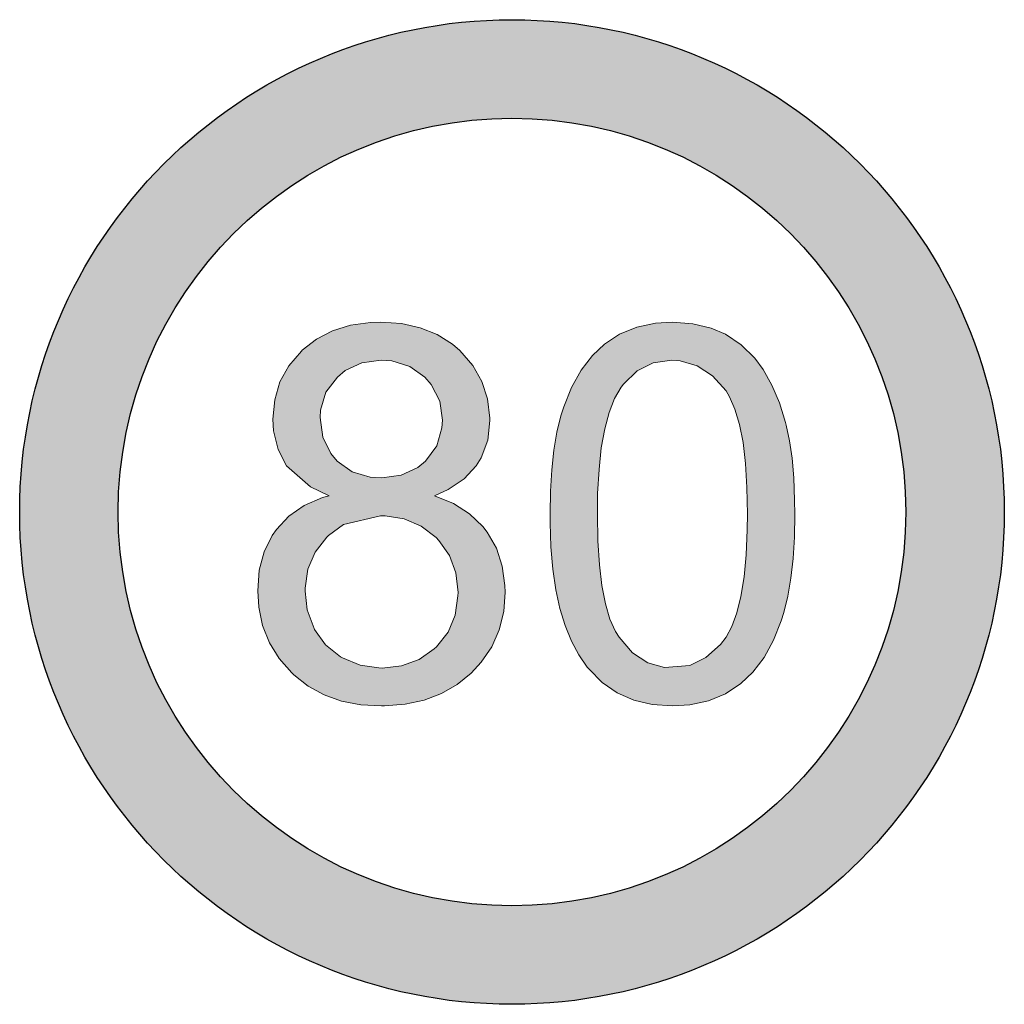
# Model space of a CAD drawing. Header units: millimetres. Extents: x 89 to 157.1, y -4.7 to 63.4.
import ezdxf

# ---------------------------------------------------------------- set-up
doc = ezdxf.new("R2010")
doc.units = ezdxf.units.MM

# ---------------------------------------------------------------- blocks, each defined once
blk = doc.blocks.new('Speed limit')
h = blk.add_hatch(color=1)
h.dxf.hatch_style = 1
h.paths.add_polyline_path([(-34.055, 0, 1), (34.055, 0, 1)])
h.paths.add_polyline_path([(27.244, 0, -1), (-27.244, 0, -1)], flags=16)
h = blk.add_hatch(color=1)
h.dxf.hatch_style = 1
h.paths.add_polyline_path([(-16.05, 8.994), (-16.414, 7.762), (-16.54, 6.431), (-16.498, 5.619), (-16.176, 4.33), (-15.587, 3.196), (-13.949, 1.739), (-12.646, 1.123), (-13.109, 0.997), (-14.369, 0.451), (-15.433, -0.277), (-16.288, -1.202), (-16.582, -1.622), (-17.142, -2.756), (-17.478, -4.031), (-17.59, -5.459), (-17.52, -6.58), (-17.254, -7.854), (-16.778, -9.045), (-16.106, -10.137), (-15.223, -11.132), (-15.083, -11.272), (-14.103, -12.042), (-12.997, -12.644), (-11.792, -13.078), (-10.462, -13.33), (-9.033, -13.414), (-8.809, -13.414), (-7.394, -13.302), (-6.078, -13.022), (-4.887, -12.56), (-3.795, -11.944), (-2.829, -11.146), (-2.128, -10.389), (-1.4, -9.325), (-0.882, -8.148), (-0.574, -6.888), (-0.476, -5.543), (-0.49, -5.095), (-0.672, -3.737), (-1.078, -2.504), (-1.708, -1.398), (-2.016, -0.992), (-2.941, -0.123), (-4.047, 0.577), (-5.364, 1.123), (-4.411, 1.557), (-3.305, 2.286), (-2.479, 3.196), (-2.128, 3.756), (-1.68, 4.975), (-1.54, 6.333), (-1.54, 6.501), (-1.694, 7.818), (-2.086, 9.036), (-2.717, 10.142), (-3.613, 11.165), (-4.117, 11.599), (-5.168, 12.271), (-6.344, 12.747), (-7.647, 13.042), (-9.075, 13.126), (-9.789, 13.112), (-11.176, 12.915), (-12.422, 12.537), (-13.529, 11.963), (-14.509, 11.193), (-14.565, 11.137), (-15.433, 10.114)])
h.paths.add_polyline_path([(-12.87, 8.28), (-12.072, 9.33), (-11.54, 9.778), (-10.392, 10.325), (-9.047, 10.507), (-8.305, 10.451), (-7.072, 10.072), (-6.022, 9.316), (-5.588, 8.812), (-5, 7.678), (-4.817, 6.361), (-4.845, 5.815), (-5.21, 4.568), (-5.98, 3.518), (-6.512, 3.084), (-7.661, 2.538), (-9.005, 2.356), (-9.817, 2.412), (-11.064, 2.79), (-12.086, 3.518), (-12.534, 4.05), (-13.095, 5.185), (-13.277, 6.529), (-13.249, 7.047)], flags=16)
h.paths.add_polyline_path([(-11.652, -0.866), (-9.103, -0.263), (-8.781, -0.263), (-7.464, -0.474), (-6.288, -0.978), (-5.148, -1.84), (-4.327, -3.008), (-3.879, -4.213), (-3.717, -5.644), (-3.935, -7.126), (-4.425, -8.302), (-5.278, -9.394), (-6.428, -10.207), (-7.633, -10.641), (-9.058, -10.803), (-10.504, -10.585), (-11.813, -10.05), (-12.898, -9.199), (-13.659, -8.115), (-14.159, -6.776), (-14.319, -5.423), (-14.117, -3.947), (-13.613, -2.77), (-12.753, -1.669)], flags=16)
h = blk.add_hatch(color=1)
h.dxf.hatch_style = 1
h.paths.add_polyline_path([(3.11, 5.521), (2.899, 4.274), (2.745, 2.916), (2.661, 1.445), (2.633, -0.151), (2.633, -0.754), (2.689, -2.406), (2.829, -3.947), (3.039, -5.375), (3.32, -6.678), (3.684, -7.854), (4.118, -8.933), (4.622, -9.885), (5.196, -10.725), (5.336, -10.879), (6.247, -11.79), (7.269, -12.504), (8.431, -13.008), (9.706, -13.316), (11.092, -13.414), (12.297, -13.344), (13.599, -13.064), (14.776, -12.574), (15.826, -11.874), (16.653, -11.075), (17.437, -10.067), (18.081, -8.877), (18.627, -7.532), (18.795, -6.944), (19.075, -5.824), (19.286, -4.577), (19.44, -3.219), (19.538, -1.734), (19.566, -0.151), (19.552, 0.829), (19.496, 2.356), (19.37, 3.714), (19.202, 4.932), (18.977, 5.997), (18.921, 6.193), (18.501, 7.551), (17.983, 8.784), (17.367, 9.862), (16.793, 10.633), (15.854, 11.571), (14.762, 12.299), (13.782, 12.719), (12.507, 13.028), (11.092, 13.126), (9.93, 13.07), (8.628, 12.789), (7.437, 12.299), (6.401, 11.613), (5.56, 10.815), (4.776, 9.806), (4.118, 8.616), (3.586, 7.285), (3.39, 6.655)])
h.paths.add_polyline_path([(6.415, 5.745), (6.723, 6.879), (7.101, 7.846), (7.607, 8.732), (8.656, 9.764), (9.776, 10.311), (11.064, 10.493), (11.625, 10.451), (12.801, 10.114), (13.866, 9.428), (14.804, 8.378), (15.056, 7.972), (15.42, 7.117), (15.742, 6.053), (15.98, 4.806), (16.148, 3.35), (16.246, 1.697), (16.288, -0.151), (16.274, -1.23), (16.204, -2.952), (16.05, -4.493), (15.84, -5.838), (15.56, -6.972), (15.21, -7.91), (14.804, -8.667), (14.412, -9.157), (13.417, -10.067), (12.311, -10.613), (10.56, -10.753), (9.398, -10.431), (8.347, -9.731), (7.409, -8.667), (7.157, -8.26), (6.779, -7.406), (6.457, -6.356), (6.219, -5.095), (6.051, -3.653), (5.939, -2), (5.911, -0.151), (5.925, 1.291), (6.023, 2.944), (6.177, 4.428)], flags=16)
at = {"lineweight": 0}
for points in [[(-9.075, 13.126), (-9.789, 13.112), (-11.176, 12.915), (-12.422, 12.537), (-13.529, 11.963), (-14.509, 11.193), (-14.565, 11.137), (-15.433, 10.114), (-16.05, 8.994), (-16.414, 7.762), (-16.54, 6.431), (-16.498, 5.619), (-16.176, 4.33), (-15.587, 3.196), (-13.949, 1.739), (-12.646, 1.123), (-13.109, 0.997), (-14.369, 0.451), (-15.433, -0.277), (-16.288, -1.202), (-16.582, -1.622), (-17.142, -2.756), (-17.478, -4.031), (-17.59, -5.459), (-17.52, -6.58), (-17.254, -7.854), (-16.778, -9.045), (-16.106, -10.137), (-15.223, -11.132), (-15.083, -11.272), (-14.103, -12.042), (-12.997, -12.644), (-11.792, -13.078), (-10.462, -13.33), (-9.033, -13.414), (-8.809, -13.414), (-7.394, -13.302), (-6.078, -13.022), (-4.887, -12.56), (-3.795, -11.944), (-2.829, -11.146), (-2.128, -10.389), (-1.4, -9.325), (-0.882, -8.148), (-0.574, -6.888), (-0.476, -5.543), (-0.49, -5.095), (-0.672, -3.737), (-1.078, -2.504), (-1.708, -1.398), (-2.016, -0.992), (-2.941, -0.123), (-4.047, 0.577), (-5.364, 1.123), (-4.411, 1.557), (-3.305, 2.286), (-2.479, 3.196), (-2.128, 3.756), (-1.68, 4.975), (-1.54, 6.333), (-1.54, 6.501), (-1.694, 7.818), (-2.086, 9.036), (-2.717, 10.142), (-3.613, 11.165), (-4.117, 11.599), (-5.168, 12.271), (-6.344, 12.747), (-7.647, 13.042)], [(16.793, 10.633), (15.854, 11.571), (14.762, 12.299), (13.782, 12.719), (12.507, 13.028), (11.092, 13.126), (9.93, 13.07), (8.628, 12.789), (7.437, 12.299), (6.401, 11.613), (5.56, 10.815), (4.776, 9.806), (4.118, 8.616), (3.586, 7.285), (3.39, 6.655), (3.11, 5.521), (2.899, 4.274), (2.745, 2.916), (2.661, 1.445), (2.633, -0.151), (2.633, -0.754), (2.689, -2.406), (2.829, -3.947), (3.039, -5.375), (3.32, -6.678), (3.684, -7.854), (4.118, -8.933), (4.622, -9.885), (5.196, -10.725), (5.336, -10.879), (6.247, -11.79), (7.269, -12.504), (8.431, -13.008), (9.706, -13.316), (11.092, -13.414), (12.297, -13.344), (13.599, -13.064), (14.776, -12.574), (15.826, -11.874), (16.653, -11.075), (17.437, -10.067), (18.081, -8.877), (18.627, -7.532), (18.795, -6.944), (19.075, -5.824), (19.286, -4.577), (19.44, -3.219), (19.538, -1.734), (19.566, -0.151), (19.552, 0.829), (19.496, 2.356), (19.37, 3.714), (19.202, 4.932), (18.977, 5.997), (18.921, 6.193), (18.501, 7.551), (17.983, 8.784), (17.367, 9.862)], [(-9.047, 10.507), (-8.305, 10.451), (-7.072, 10.072), (-6.022, 9.316), (-5.588, 8.812), (-5, 7.678), (-4.817, 6.361), (-4.845, 5.815), (-5.21, 4.568), (-5.98, 3.518), (-6.512, 3.084), (-7.661, 2.538), (-9.005, 2.356), (-9.817, 2.412), (-11.064, 2.79), (-12.086, 3.518), (-12.534, 4.05), (-13.095, 5.185), (-13.277, 6.529), (-13.249, 7.047), (-12.87, 8.28), (-12.072, 9.33), (-11.54, 9.778), (-10.392, 10.325)], [(11.064, 10.493), (11.625, 10.451), (12.801, 10.114), (13.866, 9.428), (14.804, 8.378), (15.056, 7.972), (15.42, 7.117), (15.742, 6.053), (15.98, 4.806), (16.148, 3.35), (16.246, 1.697), (16.288, -0.151), (16.274, -1.23), (16.204, -2.952), (16.05, -4.493), (15.84, -5.838), (15.56, -6.972), (15.21, -7.91), (14.804, -8.667), (14.412, -9.157), (13.417, -10.067), (12.311, -10.613), (10.56, -10.753), (9.398, -10.431), (8.347, -9.731), (7.409, -8.667), (7.157, -8.26), (6.779, -7.406), (6.457, -6.356), (6.219, -5.095), (6.051, -3.653), (5.939, -2), (5.911, -0.151), (5.925, 1.291), (6.023, 2.944), (6.177, 4.428), (6.415, 5.745), (6.723, 6.879), (7.101, 7.846), (7.549, 8.63), (7.717, 8.84), (8.656, 9.764), (9.776, 10.311)], [(-8.991, -10.795), (-9.201, -10.781), (-10.504, -10.585), (-11.736, -10.081), (-11.862, -10.011), (-12.898, -9.199), (-13.655, -8.12), (-13.683, -8.05), (-14.159, -6.776), (-14.313, -5.473), (-14.299, -5.277), (-14.117, -3.947), (-13.613, -2.77), (-12.814, -1.748), (-12.688, -1.622), (-11.652, -0.866), (-9.103, -0.263), (-8.781, -0.263), (-7.464, -0.474), (-6.288, -0.978), (-5.252, -1.762), (-5.056, -1.972), (-4.327, -3.008), (-3.879, -4.213), (-3.725, -5.571), (-3.739, -5.796), (-3.935, -7.126), (-4.425, -8.302), (-5.224, -9.325), (-5.378, -9.465), (-6.428, -10.207), (-7.633, -10.641)]]:
    blk.add_lwpolyline(points, close=True, dxfattribs=at)
for radius in [34.055, 27.244]:
    blk.add_circle((0, 0), radius)
blk = doc.blocks.new('*U5')
blk.add_blockref('Speed limit', (0, 0))

msp = doc.modelspace()

# ---------------------------------------------------------------- block references
msp.add_blockref('*U5', (123.025, 29.348))

doc.saveas('drawing.dxf')
